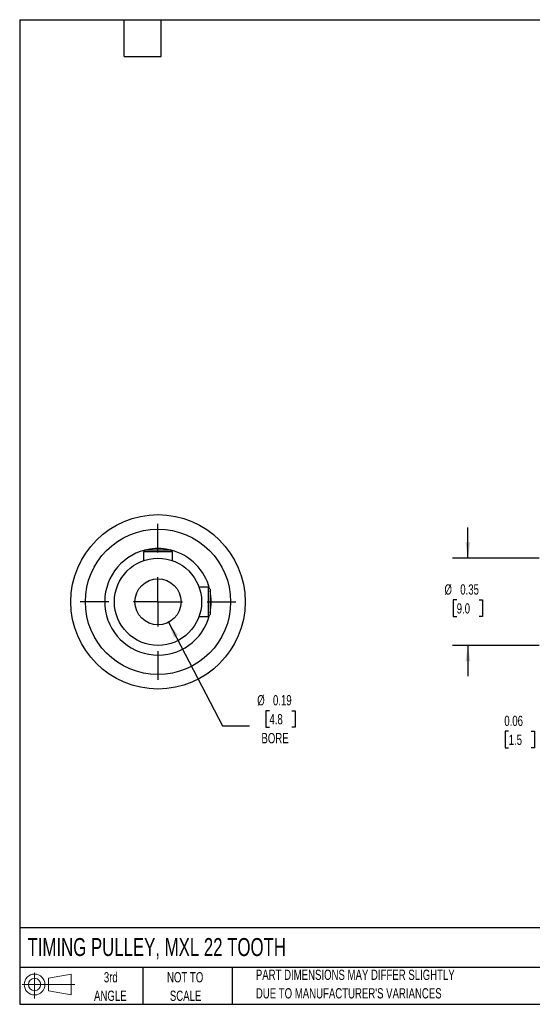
# Model space of a CAD drawing. Header units: inches. Extents: x 0.12 to 5.38, y 0.12 to 4.12.
# Tile 1 of 3: x 0.12 to 2.21, y 0.12 to 4.12. Entities that reach past the tile are written whole.
import ezdxf

# ---------------------------------------------------------------- set-up
doc = ezdxf.new("R2010")
doc.units = ezdxf.units.IN
doc.header["$LTSCALE"] = 0.5
doc.header["$MEASUREMENT"] = 0
doc.linetypes.add('CENTERX2', pattern=[0.8, 0.5, -0.1, 0.1, -0.1])
doc.layers.add('CENTER', color=40, linetype='CENTERX2')
doc.layers.add('SLD-DEFPOINTS', color=7, linetype='Continuous')
doc.layers.add('DIMENSIONS', color=140, linetype='Continuous', lineweight=25)
doc.layers.add('TEXT', color=140, linetype='Continuous', lineweight=25)
doc.styles.add('SLDTEXTSTYLE0', font='TXT', dxfattribs={"width": 0.7})
doc.dimstyles.new('SLDDIMSTYLE0', dxfattribs={"dimtxt": 0.04248, "dimasz": 0.065, "dimexe": 0, "dimexo": 0.0625, "dimgap": 0.01062, "dimtad": 0, "dimtih": 1, "dimtoh": 1, "dimrnd": 1e-09, "dimdsep": 46, "dimtxsty": 'SLDTEXTSTYLE0', "dimsah": 1, "dimcen": 0, "dimadec": 0, "dimazin": 2, "dimtfac": 1, "dimtofl": 0, "dimtmove": 0, "dimatfit": 3, "dimfxl": 0, "dimfrac": 2, "dimtolj": 1, "dimtzin": 12, "dimarcsym": 0})
doc.dimstyles.new('SLDDIMSTYLE1', dxfattribs={"dimtxt": 0.04248, "dimasz": 0.065, "dimexe": 0, "dimexo": 0.0625, "dimgap": 0.01062, "dimtad": 0, "dimtih": 1, "dimtoh": 1, "dimrnd": 1e-09, "dimdsep": 46, "dimtxsty": 'SLDTEXTSTYLE0', "dimsah": 1, "dimcen": 0.09, "dimadec": 0, "dimazin": 2, "dimtfac": 1, "dimtmove": 0, "dimatfit": 0, "dimfxl": 0, "dimfrac": 2, "dimtolj": 1, "dimtzin": 12, "dimarcsym": 0})

# ---------------------------------------------------------------- blocks, each defined once
blk = doc.blocks.new('Block11')
at = {"color": 7, "linetype": 'Continuous', "lineweight": 18}
for p, q in [((0.051, 0.1045), (0.051, 0)), ((0.1079, 0.082), (0.2003, 0.0991)), ((0.1079, 0.0314), (0.1079, 0.082)), ((0.2003, 0.0991), (0.2003, 0.0144)), ((0, 0.0567), (0.2141, 0.0567)), ((0.1079, 0.0314), (0.2003, 0.0144))]:
    blk.add_line(p, q, dxfattribs=at)
for radius in [0.0423, 0.0253]:
    blk.add_circle((0.051, 0.0567), radius, dxfattribs=at)
blk = doc.blocks.new('Block12')
at = {"layer": 'SLD-DEFPOINTS'}
blk.add_blockref('Block11', (0, 0), dxfattribs=at)
blk = doc.blocks.new('_D')
at = {"layer": 'DIMENSIONS'}
for p, q in [((0.7305, 1.677), (0.9498, 1.2562)), ((1.1402, 1.3179), (1.1259, 1.3179)), ((1.1259, 1.3179), (1.1259, 1.2504)), ((1.2311, 1.3179), (1.2454, 1.3179)), ((1.2454, 1.3179), (1.2454, 1.2504)), ((0.9498, 1.2562), (1.0592, 1.2562)), ((1.1259, 1.2504), (1.1402, 1.2504)), ((1.2454, 1.2504), (1.2311, 1.2504))]:
    blk.add_line(p, q, dxfattribs=at)
blk.add_solid([(0.7305, 1.677), (0.7517, 1.6148), (0.7694, 1.624)], dxfattribs=at)
at = {"layer": 'DIMENSIONS', "char_height": 0.04167, "attachment_point": 1, "style": 'SLDTEXTSTYLE0'}
for s, insert in [('%%c', (1.0905, 1.3811)), ('0.19', (1.1546, 1.3811)), ('4.8', (1.1402, 1.3041)), ('BORE', (1.1078, 1.2271))]:
    blk.add_mtext(s, dxfattribs=dict(at, insert=insert))
blk = doc.blocks.new('SW_CENTERMARKSYMBOL_0')
at = {"layer": 'CENTER', "color": 0}
for p, q in [((0, 0.2), (0, 0.3165)), ((0, 0), (0, 0.1)), ((-0.2, 0), (-0.3165, 0)), ((0, 0), (-0.1, 0)), ((0, 0), (0, -0.1)), ((0, 0), (0.1, 0)), ((0.2, 0), (0.3165, 0)), ((0, -0.2), (0, -0.3165))]:
    blk.add_line(p, q, dxfattribs=at)
blk = doc.blocks.new('_D_1')
at = {"layer": 'DIMENSIONS'}
for p, q in [((1.9468, 1.9373), (1.9468, 2.0623)), ((2.2368, 1.9373), (1.8843, 1.9373)), ((1.9014, 1.768), (1.8871, 1.768)), ((1.8871, 1.768), (1.8871, 1.7005)), ((1.9923, 1.768), (2.0066, 1.768)), ((2.0066, 1.768), (2.0066, 1.7005)), ((1.8871, 1.7005), (1.9014, 1.7005)), ((2.0066, 1.7005), (1.9923, 1.7005)), ((2.2368, 1.583), (1.8843, 1.583)), ((1.9468, 1.583), (1.9468, 1.458))]:
    blk.add_line(p, q, dxfattribs=at)
for points in [[(1.9468, 1.9373), (1.9568, 2.0023), (1.9368, 2.0023)], [(1.9468, 1.583), (1.9368, 1.518), (1.9568, 1.518)]]:
    blk.add_solid(points, dxfattribs=at)
at = {"layer": 'DIMENSIONS', "char_height": 0.04167, "attachment_point": 1, "style": 'SLDTEXTSTYLE0'}
for s, insert in [('%%c', (1.8517, 1.8312)), ('0.35', (1.9158, 1.8312)), ('9.0', (1.9014, 1.7542))]:
    blk.add_mtext(s, dxfattribs=dict(at, insert=insert))
blk = doc.blocks.new('_D_2')
at = {"layer": 'DIMENSIONS'}
for p, q in [((2.3701, 1.7181), (2.3701, 1.1717)), ((2.4291, 1.7181), (2.4291, 1.1717)), ((2.1126, 1.2342), (2.0984, 1.2342)), ((2.0984, 1.2342), (2.0984, 1.1667)), ((2.2035, 1.2342), (2.2178, 1.2342)), ((2.2178, 1.2342), (2.2178, 1.1667)), ((2.3701, 1.2342), (2.2611, 1.2342)), ((2.4291, 1.2342), (2.5541, 1.2342)), ((2.0984, 1.1667), (2.1126, 1.1667)), ((2.2178, 1.1667), (2.2035, 1.1667))]:
    blk.add_line(p, q, dxfattribs=at)
for points in [[(2.3701, 1.2342), (2.3051, 1.2442), (2.3051, 1.2242)], [(2.4291, 1.2342), (2.4941, 1.2242), (2.4941, 1.2442)]]:
    blk.add_solid(points, dxfattribs=at)
at = {"layer": 'DIMENSIONS', "char_height": 0.04167, "attachment_point": 1, "style": 'SLDTEXTSTYLE0'}
for s, insert in [('0.06', (2.0949, 1.2974)), ('1.5', (2.1126, 1.2204))]:
    blk.add_mtext(s, dxfattribs=dict(at, insert=insert))

msp = doc.modelspace()

# ---------------------------------------------------------------- linework, layer by layer
for p, q in [((0.636, 1.9719), (0.6282, 1.9641)), ((0.6282, 1.9641), (0.6282, 1.9272)), ((0.6282, 1.9641), (0.6872, 1.9641)), ((0.636, 1.9719), (0.6872, 1.9719)), ((0.6872, 1.9719), (0.7384, 1.9719)), ((0.6872, 1.9641), (0.7463, 1.9641)), ((0.7463, 1.9641), (0.7384, 1.9719)), ((0.7463, 1.9272), (0.7463, 1.9641)), ((0.8911, 1.8192), (0.8542, 1.8192)), ((0.899, 1.8113), (0.8911, 1.8192)), ((0.8911, 1.8192), (0.8911, 1.7601)), ((0.899, 1.8113), (0.899, 1.7601)), ((0.8911, 1.7601), (0.8911, 1.7011)), ((0.899, 1.7601), (0.899, 1.7089)), ((0.8542, 1.7011), (0.8911, 1.7011)), ((0.8911, 1.7011), (0.899, 1.7089))]:
    msp.add_line(p, q)
for radius in [0.3543, 0.2953, 0.1772, 0.0937]:
    msp.add_circle((0.6872, 1.7601), radius)
for start, end in [(104.1836, 345.8164), (78.0094, 101.9906), (14.1836, 75.8164), (0, 11.9906), (348.0094, 0)]:
    msp.add_arc((0.6872, 1.7601), 0.2165, start, end)
at = {"layer": 'TEXT'}
for p, q in [((0.125, 4.125), (5.375, 4.125)), ((0.125, 4.125), (0.125, 0.125)), ((0.55, 3.975), (0.55, 4.125)), ((0.7, 3.975), (0.7, 4.125)), ((0.55, 3.975), (0.7, 3.975)), ((5.375, 0.4356), (0.125, 0.4356)), ((5.375, 0.275), (0.125, 0.275)), ((0.625, 0.275), (0.625, 0.125)), ((0.9884, 0.275), (0.9884, 0.125)), ((0.125, 0.125), (5.375, 0.125))]:
    msp.add_line(p, q, dxfattribs=at)

# ---------------------------------------------------------------- block references
at = {"layer": 'CENTER'}
msp.add_blockref('SW_CENTERMARKSYMBOL_0', (0.6872, 1.7601), dxfattribs=at)
at = {"layer": 'SLD-DEFPOINTS'}
msp.add_blockref('Block12', (0.1346, 0.1487), dxfattribs=at)

# ---------------------------------------------------------------- texts
at = {"layer": 'TEXT', "style": 'SLDTEXTSTYLE0'}
for s, insert, char_height, attachment_point in [('TIMING PULLEY, MXL 22 TOOTH', (0.1568, 0.3941), 0.072917, 1), ('3rd', (0.4953, 0.2558), 0.04167, 2), ('NOT TO', (0.7976, 0.2558), 0.04167, 2), ('PART DIMENSIONS MAY DIFFER SLIGHTLY', (1.085, 0.2658), 0.041667, 1), ('ANGLE', (0.4934, 0.1806), 0.04167, 2), ('SCALE', (0.7994, 0.1806), 0.04167, 2), ("DUE TO MANUFACTURER'S VARIANCES", (1.085, 0.1905), 0.041667, 1)]:
    msp.add_mtext(s, dxfattribs=dict(at, insert=insert, char_height=char_height, attachment_point=attachment_point))

# ---------------------------------------------------------------- dimensions: what is measured, and where the dimension line sits
at = {"layer": 'DIMENSIONS'}
dim = msp.add_linear_dim(base=(1.9468, 1.583), p1=(2.2618, 1.9373), p2=(2.2618, 1.583), angle=90, text='%%c<>', dimstyle='SLDDIMSTYLE1', dxfattribs=at)
dim.commit()
dim.dimension.update_dxf_attribs({"geometry": '_D_1', "text_midpoint": (1.9468, 1.768), "dimtype": 160})
dim = msp.add_diameter_dim_2p(p1=(0.6439, 1.8432), p2=(0.7305, 1.677), text='<>\\PBORE', dimstyle='SLDDIMSTYLE0', dxfattribs=at)
dim.commit()
dim.dimension.update_dxf_attribs({"geometry": '_D', "text_midpoint": (1.1857, 1.2782), "dimtype": 163})
dim = msp.add_linear_dim(base=(2.4291, 1.2342), p1=(2.3701, 1.7431), p2=(2.4291, 1.7431), dimstyle='SLDDIMSTYLE1', dxfattribs=at)
dim.commit()
dim.dimension.update_dxf_attribs({"geometry": '_D_2', "text_midpoint": (2.1581, 1.2342), "dimtype": 160})

doc.saveas('drawing.dxf')
